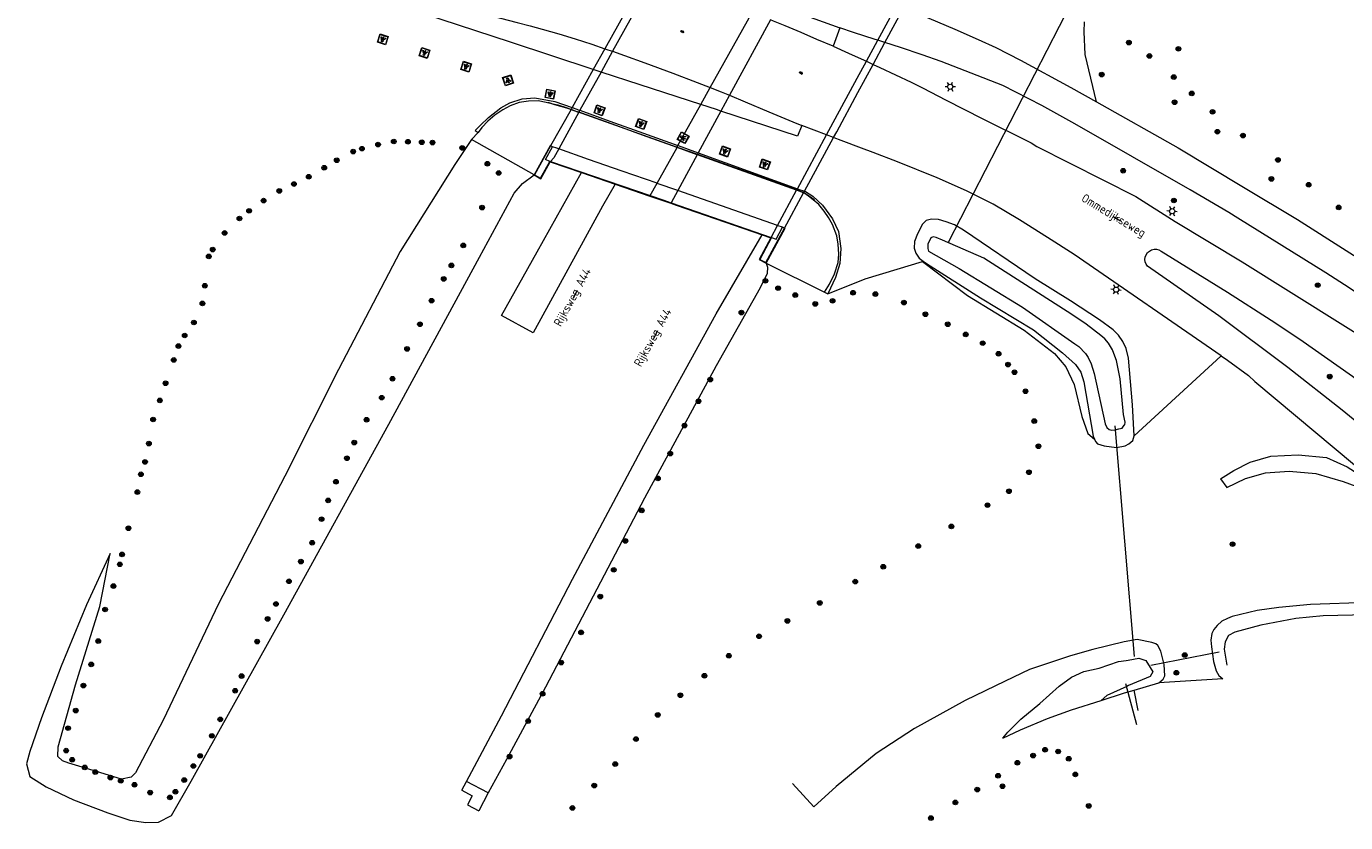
# Model space of a CAD drawing. Header units: metres. Extents: x 89872 to 94585, y 463299 to 469000.
# Tile 2 of 230: x 90559 to 90712, y 463831 to 463923. Entities that reach past the tile are written whole.
import ezdxf
from ezdxf.enums import TextEntityAlignment as Align

# ---------------------------------------------------------------- set-up
doc = ezdxf.new("R2010")
doc.units = ezdxf.units.M
doc.layers.get('0').update_dxf_attribs({"linetype": 'CONTINUOUS'})
for name, color, linetype, lineweight in [('B-WE-GR-BEPLANTING_CULTUUR-G', 251, 'CONTINUOUS', 13), ('B-WE-GR-BOOM-S', 251, 'CONTINUOUS', 13), ('B-WE-IE-TERREINAFSCHEIDING-G', 251, 'CONTINUOUS', 13), ('B-WE-KL-ET_LS_OV_LICHTMAST-S', 251, 'CONTINUOUS', 13), ('B-WE-KL-ET_LS_SR_ARMATUUR-G', 251, 'CONTINUOUS', 13), ('B-WE-KW-KUNSTWERK-GV', 251, 'CONTINUOUS', 13), ('B-WE-KW-KUNSTWERK_DUIKER-G', 251, 'CONTINUOUS', 13), ('B-WE-OG-TOPOGRAFIE_STRAATNAAM-T18', 251, 'CONTINUOUS', 13), ('B-WE-OG-TOPOGRAFIE_WATER-GV', 251, 'CONTINUOUS', 13), ('B-WE-VH-GOOT-G', 251, 'CONTINUOUS', 13), ('B-WE-VH-VERHARDING-GV', 251, 'CONTINUOUS', 13), ('S_GBKN_SYMBOOL_GV_GROOT_1', 251, 'CONTINUOUS', 13)]:
    doc.layers.add(name, color=color, linetype=linetype, lineweight=lineweight)
doc.styles.get("Standard").update_dxf_attribs({"font": 'isocp.shx'})

# ---------------------------------------------------------------- blocks, each defined once
blk = doc.blocks.new('S_GBKN_SYMBOOL_GV_GROOT')
for points in [[(-0.1875, 0.03125), (-0.09375, 0.09375)], [(-0.1875, -0.0625), (0.0625, 0.09375)], [(-0.1875, 0.09375), (0.125, -0.09375)], [(-0.1875, 0), (-0.03125, -0.09375)], [(-0.125, -0.09375), (0.1875, 0.09375)], [(-0.0625, 0.09375), (0.1875, -0.0625)], [(0.03125, -0.09375), (0.1875, 0)], [(0.09375, 0.09375), (0.1875, 0.03125)]]:
    blk.add_lwpolyline(points)
blk = doc.blocks.new('Q_LICHTMAST')
for points in [[(-0.26, 0.15), (-0.52, 0.3)], [(0, 0.3), (0, 0.6)], [(0.26, 0.15), (0.52, 0.3)], [(-0.26, -0.15), (-0.52, -0.3)], [(0, -0.3), (0, -0.6)], [(0.26, -0.15), (0.52, -0.3)]]:
    blk.add_lwpolyline(points)
blk.add_circle((0, 0), 0.3)
blk = doc.blocks.new('Q_BOOM')
for radius in [0.27, 0.18, 0.09]:
    blk.add_circle((0, 0), radius)
blk = doc.blocks.new('Q_LICHTPUNT')
for points in [[(-0.5, 0.5), (0.5, 0.5), (0.5, -0.5), (-0.5, -0.5)], [(-0.46, 0.46), (0.46, 0.46), (0.46, -0.46), (-0.46, -0.46)], [(-0.12, 0.08), (-0.08, 0.05), (-0.26, -0.23), (-0.3, -0.2)], [(-0.03, 0.03), (0.02, 0.03), (0.02, -0.3), (-0.03, -0.3)], [(0.08, 0.05), (0.12, 0.08), (0.29, -0.21), (0.25, -0.24)]]:
    blk.add_lwpolyline(points, close=True)
blk.add_circle((0, 0.21), 0.103)

msp = doc.modelspace()

# ---------------------------------------------------------------- linework, layer by layer
at = {"layer": 'B-WE-GR-BEPLANTING_CULTUUR-G'}
msp.add_line((90663.45, 463895.64), (90663.36, 463895.6), dxfattribs=at)
msp.add_lwpolyline([(90683.54, 463914.1), (90682.24, 463919.58), (90682.13, 463922.23), (90682.18, 463923.38)], dxfattribs=at)
at = {"layer": 'B-WE-IE-TERREINAFSCHEIDING-G'}
for p, q in [((90622.59, 463913.21), (90622.06, 463913.39)), ((90623.51, 463912.89), (90623.35, 463912.95)), ((90618.3, 463905.63), (90611.05, 463909.74)), ((90688.39, 463843.52), (90687.93, 463845.86))]:
    msp.add_line(p, q, dxfattribs=at)
for points in [[(90611.47, 463910.77), (90612.04, 463911.34), (90613.01, 463912.29), (90614.44, 463913.4), (90615.5, 463913.97), (90616.93, 463914.45), (90618.41, 463914.58), (90620.71, 463914.15), (90622.72, 463913.44)], [(90620.68, 463913.81), (90619.69, 463914.03), (90618.78, 463914.2), (90617.66, 463914.19), (90616.58, 463914.03), (90615.53, 463913.63), (90614.7, 463913.16), (90613.77, 463912.54), (90612.95, 463911.85), (90612.23, 463911.11), (90611.81, 463910.55)], [(90622.06, 463913.39), (90621.1, 463913.72), (90620.68, 463913.81)], [(90622.72, 463913.44), (90623.25, 463913.25), (90623.44, 463913.19), (90623.63, 463913.12)], [(90623.35, 463912.95), (90623.31, 463912.96), (90622.59, 463913.21)], [(90623.84, 463912.77), (90623.51, 463912.89), (90623.51, 463912.89)], [(90623.63, 463913.12), (90627.08, 463911.87), (90630.99, 463910.47), (90635, 463909.02)], [(90634.89, 463908.81), (90630.87, 463910.25), (90626.96, 463911.65), (90623.84, 463912.77)], [(90637.23, 463907.97), (90634.9, 463908.81), (90634.89, 463908.81)], [(90635, 463909.02), (90635.01, 463909.02), (90637.34, 463908.18)], [(90648.76, 463903.84), (90637.25, 463907.97), (90637.23, 463907.97)], [(90637.34, 463908.18), (90637.36, 463908.17), (90648.86, 463904.03)], [(90649.58, 463903.55), (90648.85, 463903.81), (90648.76, 463903.84)], [(90648.86, 463904.03), (90648.95, 463903.99), (90649.68, 463903.73)], [(90651.99, 463892.03), (90652.57, 463892.95), (90653.16, 463894.16), (90653.58, 463895.46), (90653.66, 463896.42), (90653.59, 463897.6), (90653.44, 463898.57), (90652.94, 463899.89), (90652.48, 463900.69), (90651.96, 463901.41), (90651.35, 463902.18), (90650.7, 463902.74), (90650.16, 463903.18), (90649.62, 463903.53), (90649.58, 463903.55)], [(90649.68, 463903.73), (90649.78, 463903.7), (90650.63, 463903.17), (90651.75, 463902.11), (90652.94, 463900.53), (90653.61, 463899.07), (90653.9, 463897.08), (90653.79, 463895.35), (90653.28, 463893.72), (90652.38, 463891.83)]]:
    msp.add_lwpolyline(points, dxfattribs=at)
at = {"layer": 'B-WE-KW-KUNSTWERK-GV'}
for p, q in [((90631.42, 463929.05), (90626.52, 463920.26)), ((90659, 463920.98), (90661.15, 463924.95)), ((90626.52, 463920.26), (90625.18, 463917.86)), ((90657.63, 463918.45), (90659, 463920.98)), ((90655.88, 463915.2), (90657.63, 463918.45)), ((90625.18, 463917.86), (90622.72, 463913.44)), ((90653.42, 463910.64), (90655.88, 463915.2)), ((90622.72, 463913.44), (90622.59, 463913.22)), ((90622.59, 463913.21), (90620.23, 463908.99)), ((90622.59, 463913.22), (90622.59, 463913.21)), ((90653.05, 463909.96), (90653.42, 463910.64)), ((90620.43, 463908.9), (90620.23, 463908.99)), ((90649.68, 463903.73), (90653.05, 463909.96)), ((90619.09, 463905.19), (90620.19, 463907.16)), ((90620.19, 463907.16), (90620.14, 463907.18)), ((90620.19, 463907.16), (90623.79, 463905.92)), ((90620.23, 463907.2), (90631.78, 463903.22)), ((90623.79, 463905.92), (90627.7, 463904.57)), ((90618.3, 463905.63), (90619.09, 463905.19)), ((90627.7, 463904.57), (90631.75, 463903.18)), ((90631.75, 463903.18), (90634.17, 463902.34)), ((90647.37, 463899.46), (90649.58, 463903.55)), ((90649.58, 463903.55), (90649.61, 463903.6)), ((90649.61, 463903.6), (90649.68, 463903.73)), ((90634.2, 463902.39), (90645.8, 463898.38)), ((90644.77, 463898.68), (90645.78, 463898.33)), ((90644.77, 463898.68), (90645.8, 463898.38)), ((90645.8, 463898.38), (90645.84, 463898.37)), ((90645.8, 463898.38), (90645.84, 463898.37)), ((90647.37, 463899.46), (90647.11, 463899.56))]:
    msp.add_line(p, q, dxfattribs=at)
for points in [[(90620.23, 463908.99), (90620.19, 463909.01), (90618.3, 463905.63)], [(90620.23, 463908.99), (90618.37, 463905.65), (90619.07, 463905.26), (90620.14, 463907.18)], [(90620.14, 463907.18), (90619.62, 463907.4), (90620.43, 463908.9)], [(90621.16, 463908.65), (90620.95, 463908.72), (90620.43, 463908.9)], [(90632.57, 463904.65), (90628.53, 463906.06), (90624.62, 463907.43), (90621.16, 463908.65)], [(90620.14, 463907.18), (90620.17, 463907.22), (90620.23, 463907.2)], [(90634.97, 463903.81), (90632.58, 463904.64), (90632.57, 463904.65)], [(90631.78, 463903.22), (90633.23, 463902.72), (90634.2, 463902.39)], [(90646.54, 463899.75), (90634.99, 463903.8), (90634.97, 463903.81)], [(90634.17, 463902.34), (90634.78, 463902.13), (90638.29, 463900.92), (90644.77, 463898.68)], [(90647.11, 463899.56), (90646.64, 463899.72), (90646.54, 463899.75)], [(90645.78, 463898.33), (90644.43, 463895.81), (90645.22, 463895.38)], [(90645.84, 463898.37), (90644.5, 463895.83), (90645.2, 463895.45), (90647.37, 463899.46)], [(90645.22, 463895.38), (90647.42, 463899.44), (90647.37, 463899.46)], [(90645.84, 463898.37), (90646.38, 463898.19), (90647.11, 463899.56)]]:
    msp.add_lwpolyline(points, dxfattribs=at)
at = {"layer": 'B-WE-KW-KUNSTWERK_DUIKER-G'}
for p, q in [((90680.66, 463925.61), (90666.36, 463897.78)), ((90685.7, 463876.54), (90687.92, 463849.78)), ((90697.8, 463850.29), (90689.87, 463848.72)), ((90688.25, 463841.84), (90686.94, 463846.59))]:
    msp.add_line(p, q, dxfattribs=at)
at = {"layer": 'B-WE-OG-TOPOGRAFIE_STRAATNAAM-T18'}
for p, q in [((90685.48, 463900.81), (90686.34, 463900.3)), ((90622.87, 463891.38), (90623.35, 463892.25)), ((90632.19, 463886.71), (90632.68, 463887.59))]:
    msp.add_line(p, q, dxfattribs=at)
at = {"layer": 'B-WE-OG-TOPOGRAFIE_WATER-GV'}
msp.add_line((90687.93, 463845.86), (90690.77, 463846.72), dxfattribs=at)
for points in [[(90683.91, 463888.83), (90680.53, 463891.04), (90676.44, 463893.57), (90668.13, 463899.22), (90667.09, 463899.83), (90666.13, 463900.19), (90665.24, 463900.45), (90664.42, 463900.48), (90663.81, 463900.32), (90663.37, 463899.91), (90662.79, 463898.78), (90662.45, 463897.89), (90662.42, 463897.14), (90662.58, 463896.56), (90662.99, 463895.96), (90663.45, 463895.64)], [(90670.48, 463895.98), (90665.7, 463898.04), (90664.96, 463898.37), (90664.59, 463898.46), (90664.32, 463898.34), (90664, 463897.6), (90663.99, 463897.09), (90664.06, 463896.79), (90667.61, 463894.77), (90674.98, 463890.29)], [(90663.45, 463895.64), (90663.82, 463895.37), (90670.09, 463891.37), (90676.26, 463887.67), (90679.61, 463885), (90681.12, 463883.62), (90681.74, 463882.73), (90682.1, 463881.64), (90683.18, 463875.34), (90683.34, 463874.97)], [(90674.98, 463890.29), (90681.04, 463886.05), (90681.49, 463885.71), (90682.27, 463884.93), (90682.6, 463884.43), (90682.94, 463883.73), (90683.3, 463882.61), (90684.57, 463876.75), (90684.77, 463876.32), (90685.01, 463876.1), (90685.3, 463876.04), (90685.73, 463876.06), (90686.16, 463876.16), (90686.52, 463876.27), (90686.78, 463876.59), (90686.83, 463876.65), (90686.87, 463876.93), (90686.7, 463877.85), (90686.31, 463881.96), (90685.88, 463884.09), (90685.7, 463884.62), (90685.41, 463885.33), (90684.96, 463886.1), (90684.53, 463886.6), (90684.07, 463887.01), (90682.37, 463888.32), (90680.68, 463889.44), (90670.48, 463895.98)], [(90687.94, 463875.35), (90687.75, 463878.96), (90687.27, 463884.37), (90686.99, 463885.51), (90686.62, 463886.29), (90686.1, 463887.04), (90685.48, 463887.65), (90683.91, 463888.83)], [(90683.34, 463874.97), (90683.45, 463874.71), (90683.67, 463874.42), (90684.46, 463874.19), (90685.88, 463874), (90686.87, 463874.2), (90687.32, 463874.45), (90687.76, 463874.83), (90687.94, 463875.35)], [(90721.21, 463854.8), (90718.72, 463855.68), (90716.22, 463856.03), (90715.06, 463856.05), (90708.38, 463855.82), (90704.7, 463855.47), (90702.18, 463855.1), (90699.31, 463854.41), (90698.76, 463854.16), (90698.08, 463853.86), (90697.54, 463853.38), (90697.15, 463852.92), (90696.92, 463852.45), (90696.82, 463851.67), (90696.89, 463850.88), (90697.12, 463849.18), (90697.45, 463848.09), (90697.75, 463847.56), (90698.23, 463847.19)], [(90714.97, 463854.59), (90709.86, 463854.49), (90706.68, 463854.18), (90702.61, 463853.42), (90699.61, 463852.61), (90698.88, 463852.2), (90698.5, 463851.49), (90698.38, 463850.61), (90698.67, 463848.77)], [(90690.77, 463846.72), (90691.29, 463847.14), (90691.47, 463847.53), (90691.41, 463848.84), (90691.01, 463850.38), (90690.67, 463851.06), (90690.43, 463851.25), (90689.96, 463851.41), (90688.27, 463851.73)], [(90672.67, 463840.3), (90673.25, 463840.99), (90674.79, 463842.5), (90676.99, 463844.33), (90679.22, 463846.34), (90680.65, 463847.39), (90682.08, 463848.03), (90683.86, 463848.43), (90686.1, 463849.19), (90686.99, 463849.32), (90687.21, 463849.36)], [(90687.21, 463849.36), (90688.48, 463849.58), (90689.27, 463849.31), (90690.1, 463847.98), (90689.79, 463847.46), (90687.26, 463846.39), (90687.08, 463846.3)], [(90687.08, 463846.3), (90684.76, 463845.24), (90684.08, 463844.67)], [(90672.67, 463840.3), (90674.72, 463841.25), (90677.88, 463842.58), (90680.65, 463843.57), (90684.08, 463844.67)], [(90684.08, 463844.67), (90686.82, 463845.55), (90687.93, 463845.86)]]:
    msp.add_lwpolyline(points, dxfattribs=at)
at = {"layer": 'B-WE-VH-GOOT-G'}
for p, q in [((90619.89, 463914.06), (90620.68, 463913.81)), ((90620.68, 463913.81), (90622.06, 463913.39)), ((90622.59, 463913.22), (90623.35, 463912.95)), ((90623.35, 463912.95), (90623.51, 463912.89)), ((90623.51, 463912.89), (90623.84, 463912.77)), ((90623.84, 463912.77), (90634.91, 463908.86)), ((90634.91, 463908.86), (90637.26, 463908.02)), ((90648.79, 463903.9), (90649.61, 463903.6))]:
    msp.add_line(p, q, dxfattribs=at)
for points in [[(90622.06, 463913.39), (90622.31, 463913.32), (90622.59, 463913.22)], [(90637.26, 463908.02), (90646.27, 463904.84), (90648.79, 463903.9)], [(90649.61, 463903.6), (90649.61, 463903.6), (90650.85, 463902.79)]]:
    msp.add_lwpolyline(points, dxfattribs=at)
at = {"layer": 'B-WE-VH-VERHARDING-GV'}
for p, q in [((90632.28, 463928.74), (90627.41, 463919.96)), ((90638.74, 463915.75), (90643.6, 463924.48)), ((90658.18, 463921.25), (90660.35, 463925.25)), ((90645.74, 463923.62), (90640.98, 463914.86)), ((90653.79, 463922.69), (90652.99, 463920.54)), ((90656.86, 463918.81), (90658.18, 463921.25)), ((90659, 463920.98), (90658.18, 463921.25)), ((90627.41, 463919.96), (90626.09, 463917.56)), ((90655.8, 463916.85), (90656.86, 463918.81)), ((90656.6, 463918.93), (90656.86, 463918.81)), ((90656.86, 463918.81), (90657.63, 463918.45)), ((90626.09, 463917.56), (90623.63, 463913.12)), ((90626.09, 463917.56), (90625.18, 463917.86)), ((90652.24, 463910.27), (90655.8, 463916.85)), ((90637.65, 463913.79), (90638.74, 463915.75)), ((90635, 463909.02), (90637.65, 463913.79)), ((90640.98, 463914.86), (90639.98, 463913.03)), ((90623.51, 463912.89), (90621.16, 463908.65)), ((90623.63, 463913.12), (90623.51, 463912.89)), ((90623.51, 463912.89), (90623.51, 463912.89)), ((90639.98, 463913.03), (90637.34, 463908.18)), ((90611.81, 463910.55), (90611.05, 463909.74)), ((90611.47, 463910.77), (90611.81, 463910.55)), ((90652.24, 463910.27), (90649.37, 463911.37)), ((90632.57, 463904.65), (90634.89, 463908.81)), ((90634.89, 463908.81), (90634.91, 463908.86)), ((90634.91, 463908.86), (90635, 463909.02)), ((90648.86, 463904.03), (90652.24, 463910.27)), ((90653.05, 463909.96), (90652.24, 463910.27)), ((90653.14, 463909.92), (90653.05, 463909.96)), ((90620.58, 463907.6), (90620.23, 463907.2)), ((90621.16, 463908.65), (90620.58, 463907.6)), ((90637.23, 463907.97), (90634.97, 463903.81)), ((90637.26, 463908.02), (90637.23, 463907.97)), ((90637.34, 463908.18), (90637.26, 463908.02)), ((90620.23, 463907.2), (90620.19, 463907.16)), ((90631.78, 463903.22), (90632.57, 463904.65)), ((90631.75, 463903.18), (90631.78, 463903.22)), ((90634.97, 463903.81), (90634.2, 463902.39)), ((90646.54, 463899.75), (90648.76, 463903.84)), ((90648.76, 463903.84), (90648.79, 463903.9)), ((90648.79, 463903.9), (90648.86, 463904.03)), ((90634.2, 463902.39), (90634.17, 463902.34)), ((90645.8, 463898.38), (90646.54, 463899.75)), ((90645.78, 463898.33), (90645.8, 463898.38)), ((90645.8, 463898.38), (90645.8, 463898.38)), ((90645.22, 463895.38), (90651.99, 463892.03)), ((90651.99, 463892.03), (90652.38, 463891.83)), ((90701.94, 463881.68), (90717.83, 463868.34)), ((90682.55, 463875.63), (90683.34, 463874.97)), ((90698.23, 463847.19), (90690.77, 463846.72)), ((90609.92, 463834.27), (90610.46, 463835.28)), ((90612.99, 463833.94), (90610.46, 463835.28)), ((90612.99, 463833.94), (90611.88, 463831.86)), ((90650.77, 463832.32), (90648.28, 463835.04))]:
    msp.add_line(p, q, dxfattribs=at)
for points in [[(90625.18, 463917.86), (90615.56, 463921.01), (90601.49, 463925.61), (90601.66, 463926.35)], [(90601.66, 463926.35), (90603.66, 463926.08), (90604.63, 463925.92), (90607.59, 463925.37), (90609.55, 463924.96), (90611.51, 463924.51), (90614.41, 463923.8), (90616.34, 463923.31), (90617.84, 463922.92), (90619.25, 463922.53), (90621.19, 463921.98), (90623.09, 463921.39), (90624.99, 463920.79), (90626.52, 463920.26)], [(90646.62, 463925.24), (90649.91, 463924.07), (90653.79, 463922.69)], [(90661.15, 463924.95), (90663.1, 463924.24), (90667.12, 463922.52), (90669.81, 463921.33), (90671.88, 463920.4), (90674.75, 463918.93), (90680.56, 463915.78), (90683.54, 463914.1)], [(90652.99, 463920.54), (90651.11, 463921.35), (90649.28, 463922.13), (90647.43, 463922.91), (90646.09, 463923.47), (90645.74, 463923.62)], [(90658.18, 463921.25), (90657.88, 463921.35), (90655.38, 463922.15), (90653.79, 463922.69)], [(90626.52, 463920.26), (90626.88, 463920.14), (90627.41, 463919.96)], [(90627.41, 463919.96), (90628.8, 463919.47), (90631.16, 463918.63), (90634.42, 463917.42), (90637.21, 463916.35), (90638.74, 463915.75)], [(90652.99, 463920.54), (90654.77, 463919.74), (90656.6, 463918.93)], [(90698.89, 463901.26), (90694.42, 463903.89), (90681.06, 463911.54), (90677.22, 463913.66), (90672.68, 463915.99), (90669.03, 463917.44), (90665.52, 463918.78), (90663.32, 463919.56), (90660.82, 463920.39), (90659, 463920.98)], [(90657.63, 463918.45), (90658.42, 463918.09), (90660.23, 463917.24), (90662.04, 463916.39), (90663.38, 463915.73), (90666.13, 463914.28), (90670.31, 463912.16), (90675.96, 463909.35), (90676.65, 463908.94), (90688.12, 463903.13), (90692.7, 463900.22), (90700.44, 463895.56), (90717.8, 463884.68)], [(90637.65, 463913.79), (90630.61, 463916.08), (90626.09, 463917.56)], [(90638.74, 463915.75), (90640.02, 463915.26), (90640.98, 463914.86)], [(90639.98, 463913.03), (90639.46, 463913.2), (90637.65, 463913.79)], [(90640.98, 463914.86), (90642.8, 463914.11), (90645.55, 463912.95), (90648.33, 463911.8), (90649.37, 463911.37)], [(90683.54, 463914.1), (90693.02, 463908.75), (90700.61, 463904.19)], [(90649.37, 463911.37), (90648.86, 463910.12), (90639.98, 463913.03)], [(90611.05, 463909.74), (90609.1, 463906.84), (90602.76, 463896.75), (90595.6, 463883.07), (90589.39, 463870.69), (90581.71, 463855.88), (90575.26, 463842.39), (90572.05, 463836.29), (90571.56, 463835.78), (90570.43, 463835.53), (90567.53, 463836.42), (90564.33, 463837.38), (90563.58, 463837.68), (90563.07, 463838.16), (90563.1, 463839.29), (90565.09, 463846.5), (90567.94, 463855.55), (90569.11, 463861.73)], [(90698.01, 463884.65), (90680.98, 463896.39), (90677.86, 463898.37), (90674.62, 463900.43), (90671.57, 463902.25), (90668.46, 463903.78), (90665.07, 463905.27), (90660.47, 463907.15), (90657.66, 463908.21), (90656.28, 463908.73), (90653.92, 463909.63), (90653.14, 463909.92)], [(90627.7, 463904.57), (90626.26, 463901.99), (90618.21, 463887.31), (90614.51, 463889.32), (90618.68, 463896.69), (90623.79, 463905.92)], [(90576.23, 463831.33), (90578.51, 463835.32), (90589.26, 463854.62), (90601.44, 463876.71), (90611.97, 463896.1), (90616, 463903.51), (90616.96, 463904.62), (90618.3, 463905.63)], [(90700.61, 463904.19), (90706.87, 463900.44), (90718.59, 463893.01), (90727.05, 463887.3)], [(90738.52, 463874.79), (90736.77, 463875.84), (90729.64, 463880.82), (90723.98, 463884.97), (90719.71, 463887.94), (90712.85, 463892.54), (90710.15, 463894.26), (90699.97, 463900.62), (90698.89, 463901.26)], [(90610.46, 463835.28), (90614.52, 463842.9), (90622.78, 463858.73), (90631.04, 463874.3), (90639.45, 463889.51), (90644.77, 463898.68)], [(90689.49, 463895.03), (90689.32, 463895.26), (90689.22, 463895.53), (90689.18, 463895.82), (90689.21, 463896.1), (90689.31, 463896.37), (90689.48, 463896.61), (90689.69, 463896.8), (90689.95, 463896.94), (90690.23, 463897), (90690.52, 463897), (90690.79, 463896.93), (90691.05, 463896.79), (90698.75, 463892.03), (90703.81, 463888.79), (90707.15, 463886.57), (90713.25, 463882.28), (90719.7, 463877.42), (90733.95, 463867.05)], [(90645.22, 463895.38), (90645.39, 463894.92), (90645.34, 463894.2), (90644.53, 463892.53), (90639.45, 463883.5), (90631.12, 463868.14), (90619.62, 463846.23), (90615.12, 463837.81), (90612.99, 463833.94)], [(90652.38, 463891.83), (90656.73, 463893.59), (90660.42, 463894.71), (90663.36, 463895.6)], [(90663.36, 463895.6), (90668.59, 463891.65), (90675.17, 463887.6), (90678.67, 463884.91), (90679.98, 463883.36), (90680.95, 463881.32), (90681.87, 463877.6), (90682.55, 463875.63)], [(90733.95, 463867.05), (90734.21, 463866.79), (90734.42, 463866.48), (90734.57, 463866.14), (90734.66, 463865.78), (90734.68, 463865.4), (90734.63, 463865.03), (90734.54, 463864.59), (90734.5, 463863.05), (90734.62, 463862.23), (90735.02, 463860.72), (90735.33, 463859.98), (90735.98, 463858.84), (90735.3, 463858.42), (90734.96, 463858.04), (90725.73, 463866.58), (90720.5, 463871.27), (90716.72, 463874.52), (90712.07, 463878.35), (90705.76, 463883.28), (90697.74, 463889.28), (90689.49, 463895.03)], [(90687.94, 463875.35), (90697.98, 463884.61), (90698.01, 463884.65)], [(90698.01, 463884.65), (90698.75, 463884.14), (90701.19, 463882.36), (90701.94, 463881.68)], [(90697.95, 463870.36), (90699.49, 463871.36), (90701.39, 463872.32), (90703.79, 463873.02), (90706.94, 463873.15), (90710.25, 463872.85), (90712.64, 463871.76), (90715.07, 463870.24), (90717.83, 463868.34)], [(90697.95, 463870.36), (90698.68, 463869.39), (90700.84, 463870.42), (90703.16, 463871.06), (90705.89, 463871.25), (90709, 463870.98), (90712.19, 463870.06), (90717.64, 463868.04), (90717.83, 463868.34)], [(90569.11, 463861.73), (90566.38, 463855.75), (90563.45, 463848.65), (90561.16, 463842.66), (90559.79, 463838.75), (90559.41, 463837.32), (90559.82, 463835.85), (90561.69, 463834.65), (90564.87, 463833.14), (90568.87, 463831.63), (90571.4, 463830.77), (90573.25, 463830.5), (90574.72, 463830.55), (90576.23, 463831.33)], [(90688.27, 463851.73), (90686.75, 463851.49), (90683.14, 463850.6), (90680.55, 463849.86), (90676.14, 463848.39), (90675.78, 463848.27), (90672.95, 463846.92), (90668.33, 463844.68), (90662.44, 463841.42), (90658.01, 463838.52), (90653.36, 463834.7), (90650.77, 463832.32)], [(90609.92, 463834.27), (90611.14, 463833.62), (90610.57, 463832.55), (90611.88, 463831.86)]]:
    msp.add_lwpolyline(points, dxfattribs=at)

# ---------------------------------------------------------------- block references
at = {"layer": 'B-WE-GR-BOOM-S'}
for p, rotation in [((90687.31, 463920.98), 92.37695081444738), ((90689.7, 463919.42), 103.3128004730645), ((90693.06, 463920.25), 150.5436317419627), ((90684.16, 463917.26), 103.3128004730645), ((90692.52, 463916.97), 150.5436317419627), ((90694.61, 463915.08), 150.5436317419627), ((90692.62, 463914.06), 150.5436317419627), ((90697.02, 463912.94), 149.0284793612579), ((90697.58, 463910.64), 149.0284793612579), ((90700.55, 463910.19), 149.0284793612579), ((90598.34, 463908.67), 15.87837991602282), ((90600.2, 463909.15), 15.85315509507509), ((90602.03, 463909.5), 13.58289521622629), ((90603.67, 463909.47), 13.58289521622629), ((90605.28, 463909.42), 13.58289521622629), ((90606.52, 463909.38), 13.58289521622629), ((90609.98, 463908.76), 55.98234959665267), ((90595.42, 463907.32), 20.02769293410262), ((90597.32, 463908.33), 15.87837991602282), ((90612.89, 463906.92), 150.4460698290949), ((90704.61, 463907.37), 149.0322018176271), ((90592.16, 463905.41), 25.44977821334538), ((90593.96, 463906.45), 25.45891451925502), ((90614.2, 463905.85), 150.4460698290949), ((90686.65, 463906.11), 150.1987920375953), ((90590.45, 463904.57), 25.44977821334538), ((90703.85, 463905.16), 149.0322018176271), ((90708.17, 463904.48), 149.0322018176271), ((90586.93, 463902.64), 25.44977821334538), ((90588.75, 463903.77), 25.44977821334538), ((90692.53, 463902.66), 147.5628034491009), ((90585.25, 463901.46), 30.05566284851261), ((90612.28, 463901.83), 61.45247170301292), ((90711.65, 463901.86), 147.6393041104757), ((90584.12, 463900.57), 31.27926612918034), ((90582.4, 463898.89), 31.27926612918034), ((90580.57, 463896.17), 38.51353298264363), ((90581.02, 463896.96), 38.520304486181), ((90610.09, 463897.45), 61.45247170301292), ((90608.72, 463895.13), 61.50286220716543), ((90607.82, 463893.56), 61.50286220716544), ((90645.14, 463893.34), 64.05770450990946), ((90580.11, 463892.77), 38.51353298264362), ((90646.62, 463892.49), 64.05770450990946), ((90648.6, 463891.69), 153.6417918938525), ((90655.31, 463891.96), 22.00790849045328), ((90657.91, 463891.81), 16.90098410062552), ((90709.22, 463892.84), 147.9829742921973), ((90579.83, 463890.72), 38.51353298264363), ((90606.41, 463891.04), 61.50286220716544), ((90650.92, 463890.66), 68.87040717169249), ((90652.94, 463891.02), 68.87040717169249), ((90661.22, 463890.82), 16.90098410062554), ((90578.84, 463888.51), 38.51353298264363), ((90642.36, 463889.66), 60.62959558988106), ((90663.71, 463889.46), 142.9238272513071), ((90577.77, 463887), 42.43648117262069), ((90605.07, 463888.31), 61.50286220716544), ((90666.3, 463888.3), 142.9238272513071), ((90668.38, 463887.13), 148.3507160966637), ((90577.05, 463885.77), 42.4364811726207), ((90603.58, 463885.44), 61.50286220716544), ((90670.35, 463886.11), 148.3507160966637), ((90576.51, 463884.16), 47.22607797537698), ((90672.19, 463884.88), 148.3507160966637), ((90673.29, 463883.62), 142.4219183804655), ((90674.04, 463882.74), 142.4219183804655), ((90575.55, 463881.46), 54.40431489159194), ((90601.88, 463881.99), 61.50286220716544), ((90638.75, 463881.89), 61.54241108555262), ((90710.62, 463882.23), 144.849981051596), ((90574.89, 463879.47), 58.39643967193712), ((90600.63, 463879.79), 61.50286220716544), ((90637.38, 463879.38), 61.54241108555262), ((90675.32, 463880.53), 130.2729116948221), ((90574.11, 463877.26), 58.39643967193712), ((90598.87, 463877.23), 61.10779396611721), ((90635.76, 463876.55), 61.54241108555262), ((90676.33, 463877.08), 103.7969383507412), ((90573.62, 463874.47), 79.2442717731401), ((90597.44, 463874.58), 61.10779396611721), ((90634.11, 463873.31), 61.54241108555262), ((90676.82, 463874.16), 42.54032363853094), ((90573.17, 463872.34), 79.2442717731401), ((90596.6, 463872.77), 61.10779396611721), ((90572.69, 463870.9), 65.46227152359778), ((90632.68, 463870.42), 61.54241108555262), ((90675.72, 463871.14), 38.57106479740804), ((90572.28, 463868.84), 65.46227152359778), ((90595.32, 463870.04), 61.10779396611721), ((90673.4, 463868.93), 34.47354605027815), ((90594.42, 463867.87), 61.10779396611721), ((90670.91, 463867.32), 34.47354605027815), ((90593.66, 463865.7), 61.10779396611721), ((90630.8, 463866.72), 62.30831709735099), ((90571.25, 463864.65), 65.46227152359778), ((90666.72, 463864.86), 34.11859939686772), ((90592.56, 463862.96), 61.10779396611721), ((90628.9, 463863.17), 62.30831709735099), ((90662.88, 463862.57), 32.073163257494), ((90699.35, 463862.8), 126.869897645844), ((90570.51, 463861.61), 65.46227152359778), ((90570.25, 463860.46), 79.2442717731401), ((90591.25, 463860.78), 61.10779396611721), ((90627.55, 463859.82), 62.30831709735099), ((90658.81, 463860.18), 32.073163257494), ((90589.87, 463858.49), 61.10779396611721), ((90655.57, 463858.45), 32.073163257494), ((90569.51, 463857.93), 79.2442717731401), ((90625.99, 463856.72), 62.30831709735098), ((90568.53, 463855.22), 72.55560808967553), ((90588.36, 463855.86), 61.10779396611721), ((90651.45, 463855.99), 33.62876761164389), ((90587.39, 463854.13), 60.90533826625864), ((90647.7, 463853.89), 33.62876761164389), ((90623.76, 463852.56), 62.30831709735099), ((90644.41, 463852.11), 33.62876761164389), ((90567.74, 463851.56), 72.55560808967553), ((90586.18, 463851.5), 60.90533826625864), ((90566.93, 463848.85), 72.55560808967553), ((90621.45, 463849.07), 62.30831709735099), ((90640.9, 463849.85), 38.38286696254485), ((90693.8, 463849.93), 104.645009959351), ((90584.37, 463847.5), 60.90533826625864), ((90638.07, 463847.53), 38.38286696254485), ((90692.82, 463847.89), 3.595930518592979), ((90566.02, 463846.4), 72.55560808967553), ((90583.63, 463845.8), 60.90533826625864), ((90619.3, 463845.45), 61.86823866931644), ((90635.28, 463845.27), 38.38286696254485), ((90565.14, 463843.49), 74.54522650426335), ((90632.66, 463843), 41.8711901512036), ((90564.24, 463841.46), 74.54522650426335), ((90581.9, 463842.48), 60.90533826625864), ((90617.62, 463842.28), 61.86823866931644), ((90580.92, 463840.57), 60.90533826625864), ((90630.13, 463840.19), 41.8711901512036), ((90564.02, 463838.85), 88.28113675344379), ((90579.57, 463838.25), 60.90533826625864), ((90615.46, 463838.16), 61.86823866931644), ((90676.2, 463838.28), 22.72014917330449), ((90677.59, 463838.95), 22.72014917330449), ((90679.11, 463838.75), 22.72014917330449), ((90564.72, 463837.79), 163.221792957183), ((90566.18, 463836.91), 163.221792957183), ((90578.78, 463837.07), 60.90533826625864), ((90627.72, 463837.29), 41.8711901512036), ((90674.38, 463837.45), 24.86537842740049), ((90680.34, 463837.91), 19.79521401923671), ((90567.39, 463836.37), 163.221792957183), ((90569.16, 463835.73), 163.0457880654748), ((90570.36, 463835.35), 163.0457880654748), ((90577.72, 463835.43), 60.16239466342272), ((90672.14, 463835.94), 26.48886002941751), ((90681.1, 463836.09), 109.4809562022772), ((90571.95, 463834.89), 46.31625483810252), ((90573.77, 463833.99), 46.31625483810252), ((90576.06, 463833.42), 60.16239466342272), ((90576.7, 463834.08), 60.16239466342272), ((90625.29, 463834.8), 46.00243530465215), ((90669.72, 463834.34), 31.02252141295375), ((90672.65, 463834.72), 26.48886002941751), ((90622.76, 463832.2), 60.34102415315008), ((90667.18, 463832.85), 36.08250522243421), ((90682.66, 463832.44), 107.6521649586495), ((90664.34, 463831.03), 40.05513370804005)]:
    msp.add_blockref('Q_BOOM', p, dxfattribs=dict(at, rotation=rotation))
at = {"layer": 'B-WE-KL-ET_LS_OV_LICHTMAST-S'}
for p, rotation in [((90666.58, 463915.85), 152.3042035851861), ((90692.33, 463901.42), 147.5628034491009), ((90685.83, 463892.32), 145.4260241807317)]:
    msp.add_blockref('Q_LICHTMAST', p, dxfattribs=dict(at, rotation=rotation))
at = {"layer": 'B-WE-KL-ET_LS_SR_ARMATUUR-G'}
for p, rotation in [((90600.76, 463921.35), 161.8990657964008), ((90605.6, 463919.77), 161.8990657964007), ((90610.43, 463918.18), 161.8990657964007), ((90615.29, 463916.59), 18.3628484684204), ((90620.17, 463914.99), 169.5637916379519), ((90625.9, 463913.12), 160.1760795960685), ((90630.73, 463911.53), 160.1948923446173), ((90635.6, 463909.94), 60.92765687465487), ((90640.45, 463908.34), 160.1916744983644), ((90645.08, 463906.84), 160.1916744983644)]:
    msp.add_blockref('Q_LICHTPUNT', p, dxfattribs=dict(at, rotation=rotation))
at = {"layer": 'S_GBKN_SYMBOOL_GV_GROOT_1'}
for p, rotation in [((90635.5, 463922.24), 159.657981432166), ((90649.27, 463917.45), 156.8957886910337)]:
    msp.add_blockref('S_GBKN_SYMBOOL_GV_GROOT', p, dxfattribs=dict(at, rotation=rotation))

# ---------------------------------------------------------------- texts
at = {"layer": 'B-WE-OG-TOPOGRAFIE_STRAATNAAM-T18'}
for s, rotation, p in [('Ommedijkseweg', 329.0755, (90685.48, 463900.81)), ('Rijksweg A44', 61.3575, (90622.87, 463891.38)), ('Rijksweg A44', 61.0511, (90632.19, 463886.71))]:
    msp.add_text(s, height=1, rotation=rotation, dxfattribs=at).set_placement(p, align=Align.MIDDLE)

doc.saveas('drawing.dxf')
